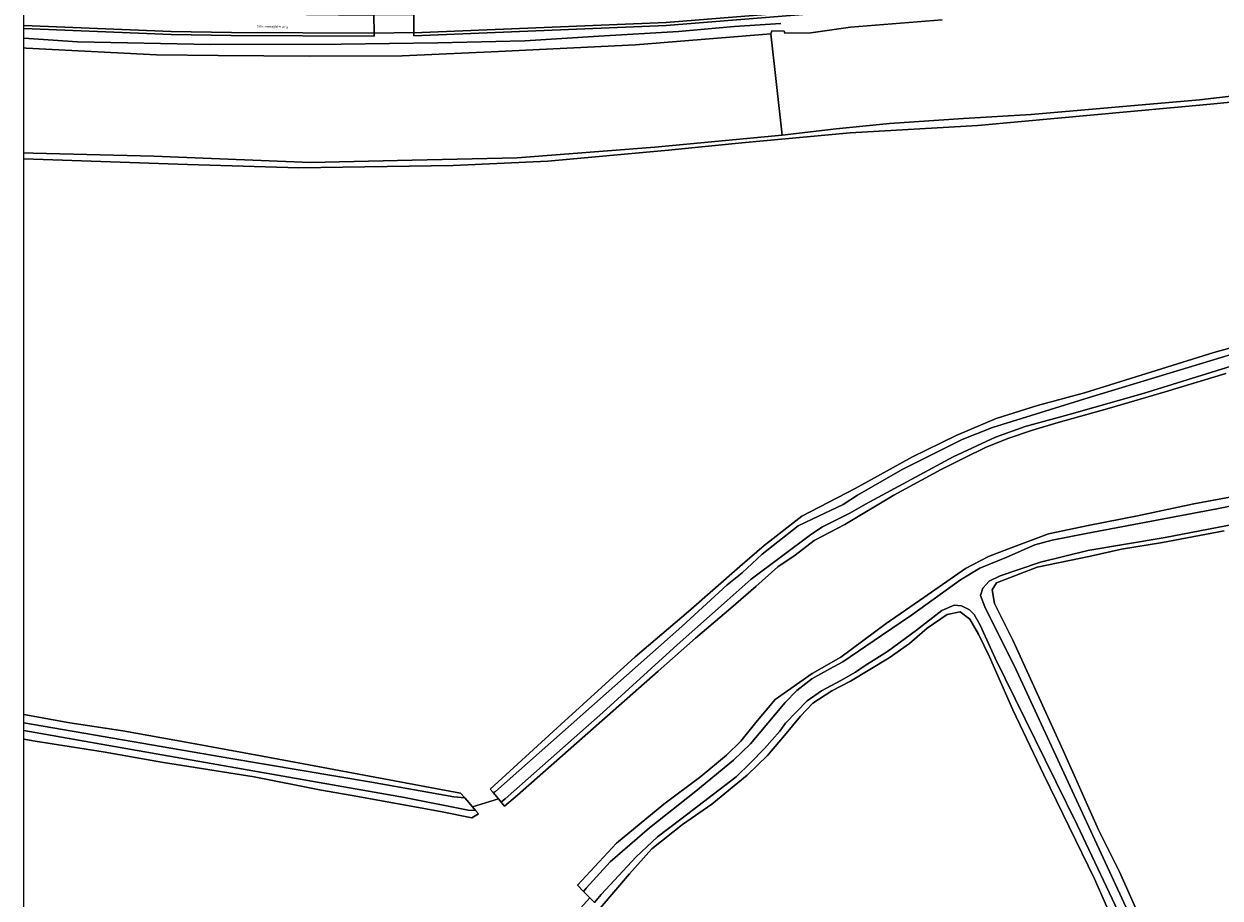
# Model space of a CAD drawing. Header units: metres. Extents: x 229229 to 231729, y 593167 to 595667.
# Tile 37 of 256: x 229229 to 229468, y 594420 to 594595. Entities that reach past the tile are written whole.
import ezdxf
from ezdxf.enums import TextEntityAlignment as Align

# ---------------------------------------------------------------- set-up
doc = ezdxf.new("R2010")
doc.units = ezdxf.units.M
for name, color, linetype, lineweight in [('B-WE-GR-GRAS-GV', 60, 'Continuous', 13), ('B-WE-GR-GROENVOORZIENING-GV', 80, 'Continuous', 18), ('B-WE-OG-TOPOGRAFIE-T18', 10, 'Continuous', 18), ('B-WE-OG-WATER-GV', 130, 'Continuous', 18), ('B-WE-OG-WATER_SLOOT-GV', 120, 'Continuous', 18), ('B-WE-VH-VERHARDING_GESLOTEN-GV', 252, 'Continuous', 18), ('B-WE-VH-VERHARDING_HALFVERHARDING-GV', 252, 'Continuous', 18), ('B-WE-VH-VERHARDING_OPEN-GV', 252, 'Continuous', 18)]:
    doc.layers.add(name, color=color, linetype=linetype, lineweight=lineweight)
doc.styles.add('NLCS-ISO-M250-T18', font='NLCS-ISO.ttf', dxfattribs={"height": 0.45})

msp = doc.modelspace()

# ---------------------------------------------------------------- linework, layer by layer
msp.add_lwpolyline([(231729.346, 593166.818), (229229.346, 593166.818), (229229.346, 595666.818), (231729.346, 595666.818)], close=True)
at = {"layer": 'B-WE-GR-GRAS-GV'}
for points in [[(229499.673, 594581.862), (229466.302, 594578.483), (229419.872, 594574.22), (229394.389, 594572.8), (229372.702, 594570.77), (229358.08, 594569.343), (229334.002, 594567.109), (229315.062, 594566.265), (229284.278, 594565.796), (229262.01, 594566.437), (229229.346, 594567.616)], [(229229.346, 594456.567), (229238.536, 594454.936), (229249.068, 594453.306), (229262.102, 594450.977), (229277.347, 594448.183), (229290.149, 594445.796), (229316.508, 594440.905), (229317.378, 594439.908), (229318.924, 594438.137), (229324.126, 594439.722), (229323.069, 594440.985), (229322.485, 594441.682), (229335.846, 594453.936), (229351.433, 594468.099), (229362.09, 594477.171), (229372.349, 594486.162), (229377.201, 594490.379), (229384.676, 594496.188), (229395.333, 594501.758), (229406.785, 594508.044), (229415.534, 594512.341), (229423.486, 594515.683), (229431.757, 594518.309), (229441.142, 594520.855), (229456.57, 594525.629), (229466.989, 594528.892), (229478.759, 594532.154)], [(229469.374, 594524.674), (229457.286, 594521.014), (229446.152, 594517.752), (229435.893, 594514.887), (229430.803, 594513.375), (229425.872, 594511.704), (229421.419, 594509.954), (229417.204, 594507.885), (229412.511, 594505.498), (229403.048, 594500.405), (229393.266, 594494.517), (229387.142, 594491.334), (229383.404, 594488.39), (229379.894, 594486.112), (229375.531, 594482.183), (229370.52, 594477.807), (229363.442, 594471.839), (229356.046, 594465.235), (229327.893, 594440.488), (229325.348, 594438.26), (229324.654, 594439.09), (229324.126, 594439.722), (229318.924, 594438.137)], [(229339.22, 594416.531), (229342.367, 594419.995), (229341.133, 594421.251), (229339.902, 594422.505), (229347.722, 594430.891), (229357.16, 594438.658), (229364.556, 594444.228), (229369.646, 594448.445), (229372.509, 594451.23), (229375.531, 594454.97), (229379.348, 594459.585), (229386.744, 594464.757), (229392.494, 594468.07), (229401.54, 594474.798), (229409.092, 594479.956), (229417.409, 594485.734), (229421.975, 594488.151), (229426.006, 594489.7), (229433.984, 594492.687), (229441.858, 594494.358), (229451.719, 594496.268), (229463.012, 594498.655), (229476.612, 594501.201)], [(229469.056, 594493.244), (229456.729, 594490.936), (229448.538, 594489.584), (229442.335, 594488.231), (229431.678, 594486.003), (229423.566, 594482.9), (229422.691, 594481.467), (229423.168, 594478.762), (229426.906, 594471.282), (229436.927, 594449.4), (229443.925, 594433.566), (229448.14, 594425.131), (229452.832, 594414.707), (229457.207, 594405.875), (229462.137, 594394.814), (229467.849, 594383.881), (229483.782, 594352.411)], [(229448.061, 594412.559), (229443.13, 594423.778), (229433.03, 594444.546), (229426.827, 594457.516), (229422.214, 594468.099), (229419.987, 594472.635), (229418.238, 594475.659), (229416.329, 594477.091), (229413.704, 594476.534), (229409.728, 594473.829), (229406.199, 594470.769), (229402.173, 594467.94), (229394.458, 594463.246), (229390.721, 594461.336), (229386.903, 594458.869), (229384.438, 594456.243), (229381.257, 594452.424), (229377.837, 594448.366), (229373.781, 594444.467), (229366.703, 594438.658), (229360.897, 594434.6), (229354.774, 594429.746), (229350.32, 594424.733), (229344.435, 594417.89)], [(229318.924, 594438.137), (229319.546, 594437.425), (229320.116, 594436.772), (229318.777, 594435.957), (229312.551, 594437.179), (229294.92, 594440.439), (229288.403, 594441.546), (229275.311, 594444.165), (229257.214, 594447.018), (229245.169, 594449.114), (229231.612, 594451.268), (229229.346, 594451.65)], [(229343.299, 594419.047), (229342.367, 594419.995), (229339.22, 594416.531)]]:
    msp.add_lwpolyline(points, dxfattribs=at)
at = {"layer": 'B-WE-GR-GROENVOORZIENING-GV'}
for points in [[(229386.598, 594596.534), (229357.634, 594594.234), (229307.242, 594592.18), (229307.193, 594592.779), (229307.192, 594592.793), (229299.276, 594592.688), (229299.278, 594592.088), (229270.763, 594592.228), (229258.724, 594592.449), (229229.346, 594593.644)], [(229229.346, 594591.663), (229240.046, 594590.947), (229266.629, 594590.412), (229292.725, 594590.47), (229312.042, 594590.777), (229329.355, 594591.141), (229344.178, 594592.077), (229360.105, 594593.035), (229371.178, 594594.007), (229380.504, 594594.65)]]:
    msp.add_lwpolyline(points, dxfattribs=at)
at = {"layer": 'B-WE-OG-WATER-GV'}
for points in [[(229412.741, 594595.358), (229394.398, 594593.893), (229386.535, 594592.758), (229381.321, 594592.67), (229381.193, 594593.081), (229378.728, 594593.139), (229378.546, 594592.574), (229380.794, 594572.331), (229391.561, 594573.596), (229402.228, 594574.631), (229416.978, 594575.623), (229430.535, 594576.467), (229464.1, 594579.346), (229498.374, 594583.345), (229521.865, 594586.33), (229558.289, 594590.928), (229586.269, 594594.334), (229598.143, 594595.46)], [(229475.059, 594529.903), (229442.107, 594519.923), (229422.797, 594513.897), (229416.75, 594511.529), (229404.73, 594505.517), (229395.791, 594500.369), (229392.936, 594498.528), (229386.739, 594495.634), (229383.959, 594494.282), (229376.802, 594488.584), (229372.767, 594484.913), (229369.762, 594482.465), (229360.711, 594474.148), (229323.558, 594441.224), (229323.069, 594440.985), (229324.126, 594439.722), (229324.654, 594439.09), (229325.449, 594439.721), (229344.941, 594456.969), (229359.798, 594470.475), (229369.819, 594479.365), (229374.554, 594483.616), (229386.676, 594492.698), (229388.844, 594494.089), (229394.292, 594496.814), (229397.406, 594498.613), (229414.919, 594508.091), (229423.373, 594512.019), (229429.321, 594514.133), (229438.069, 594516.53), (229452.849, 594520.738), (229506.238, 594537.265)], [(229489.235, 594502.039), (229467.619, 594497.685), (229441.511, 594492.745), (229434.678, 594491.381), (229431.24, 594490.505), (229425.675, 594488.004), (229420.259, 594485.798), (229416.367, 594483.462), (229406.638, 594476.454), (229400.619, 594472.357), (229392.888, 594467.135), (229390.312, 594465.726), (229386.735, 594463.742), (229383.677, 594461.369), (229381.361, 594458.958), (229374.454, 594450.747), (229371.048, 594447.47), (229363.557, 594441.305), (229354.303, 594433.944), (229346.414, 594427.187), (229341.643, 594421.896), (229341.133, 594421.251), (229342.367, 594419.995), (229343.299, 594419.047), (229344.609, 594420.612), (229351.595, 594428.127), (229355.877, 594432.148), (229360.572, 594435.68), (229371.587, 594444.168), (229374.479, 594446.911), (229377.258, 594449.767), (229380.338, 594453.261), (229381.465, 594454.839), (229385.762, 594459.317), (229388.616, 594461.307), (229392.501, 594463.39), (229395.42, 594465.043), (229397.33, 594466.353), (229401.798, 594469.185), (229407.611, 594473.45), (229412.672, 594477.347), (229415.141, 594478.442), (229416.622, 594478.271), (229418.167, 594477.519), (229419.111, 594476.531), (229420.313, 594474.449), (229423.293, 594467.84), (229433.308, 594447.514), (229439.723, 594434.56), (229458.901, 594393.859)], [(229506.087, 594305.057), (229466.772, 594383.292), (229461.412, 594393.518), (229460.103, 594394.761), (229453.568, 594409.228), (229427.559, 594465.369), (229421.247, 594478.126), (229420.421, 594480.381), (229420.872, 594481.846), (229422.111, 594483.237), (229424.327, 594484.289), (229432.365, 594487.032), (229441.793, 594489.362), (229457.246, 594491.969), (229495.652, 594499.33)], [(229317.378, 594439.908), (229315.225, 594440.141), (229298.756, 594443.072), (229270.664, 594447.803), (229229.346, 594454.945)], [(229229.346, 594453.366), (229242.523, 594451.085), (229305.37, 594440.007), (229318.055, 594437.462), (229319.546, 594437.425), (229318.924, 594438.137), (229317.378, 594439.908)]]:
    msp.add_lwpolyline(points, dxfattribs=at)
at = {"layer": 'B-WE-OG-WATER_SLOOT-GV'}
for points in [[(229654.735, 594587.914), (229649.773, 594589.497), (229641.057, 594592.323), (229631.833, 594594.282), (229617.547, 594595.687), (229608.044, 594595.784), (229598.143, 594595.46), (229586.269, 594594.334), (229558.289, 594590.928), (229521.865, 594586.33), (229498.374, 594583.345), (229464.1, 594579.346), (229430.535, 594576.467), (229416.978, 594575.623), (229402.228, 594574.631), (229391.561, 594573.596), (229380.794, 594572.331), (229355.359, 594569.927), (229327.825, 594567.815), (229306.875, 594567.307), (229286.556, 594566.852), (229255.309, 594568.097), (229231.189, 594568.722), (229229.346, 594568.79)], [(229229.346, 594589.74), (229229.819, 594589.716), (229255.835, 594588.335), (229268.138, 594588.251), (229286.4, 594588.098), (229304.92, 594588.176), (229324.109, 594588.998), (229351.519, 594590.387), (229378.546, 594592.574), (229378.728, 594593.139), (229381.193, 594593.081), (229381.321, 594592.67), (229386.535, 594592.758), (229394.398, 594593.893), (229412.741, 594595.358)], [(229380.504, 594594.65), (229371.178, 594594.007), (229360.105, 594593.035), (229344.178, 594592.077), (229329.355, 594591.141), (229312.042, 594590.777), (229292.725, 594590.47), (229266.629, 594590.412), (229240.046, 594590.947), (229229.346, 594591.663)], [(229229.346, 594568.79), (229231.189, 594568.722), (229255.309, 594568.097), (229286.556, 594566.852), (229306.875, 594567.307), (229327.825, 594567.815), (229355.359, 594569.927), (229380.794, 594572.331), (229378.546, 594592.574), (229351.519, 594590.387), (229324.109, 594588.998), (229304.92, 594588.176), (229286.4, 594588.098), (229268.138, 594588.251), (229255.835, 594588.335), (229229.819, 594589.716), (229229.346, 594589.74)], [(229229.346, 594567.616), (229262.01, 594566.437), (229284.278, 594565.796), (229315.062, 594566.265), (229334.002, 594567.109), (229358.08, 594569.343), (229372.702, 594570.77), (229394.389, 594572.8), (229419.872, 594574.22), (229466.302, 594578.483), (229499.673, 594581.862)], [(229506.238, 594537.265), (229452.849, 594520.738), (229438.069, 594516.53), (229429.321, 594514.133), (229423.373, 594512.019), (229414.919, 594508.091), (229397.406, 594498.613), (229394.292, 594496.814), (229388.844, 594494.089), (229386.676, 594492.698), (229374.554, 594483.616), (229369.819, 594479.365), (229359.798, 594470.475), (229344.941, 594456.969), (229325.449, 594439.721), (229324.654, 594439.09), (229325.348, 594438.26), (229327.893, 594440.488), (229356.046, 594465.235), (229363.442, 594471.839), (229370.52, 594477.807), (229375.531, 594482.183), (229379.894, 594486.112), (229383.404, 594488.39), (229387.142, 594491.334), (229393.266, 594494.517), (229403.048, 594500.405), (229412.511, 594505.498), (229417.204, 594507.885), (229421.419, 594509.954), (229425.872, 594511.704), (229430.803, 594513.375), (229435.893, 594514.887), (229446.152, 594517.752), (229457.286, 594521.014), (229469.374, 594524.674)], [(229478.759, 594532.154), (229466.989, 594528.892), (229456.57, 594525.629), (229441.142, 594520.855), (229431.757, 594518.309), (229423.486, 594515.683), (229415.534, 594512.341), (229406.785, 594508.044), (229395.333, 594501.758), (229384.676, 594496.188), (229377.201, 594490.379), (229372.349, 594486.162), (229362.09, 594477.171), (229351.433, 594468.099), (229335.846, 594453.936), (229322.485, 594441.682), (229323.069, 594440.985), (229323.558, 594441.224), (229360.711, 594474.148), (229369.762, 594482.465), (229372.767, 594484.913), (229376.802, 594488.584), (229383.959, 594494.282), (229386.739, 594495.634), (229392.936, 594498.528), (229395.791, 594500.369), (229404.73, 594505.517), (229416.75, 594511.529), (229422.797, 594513.897), (229442.107, 594519.923), (229475.059, 594529.903)], [(229476.612, 594501.201), (229463.012, 594498.655), (229451.719, 594496.268), (229441.858, 594494.358), (229433.984, 594492.687), (229426.006, 594489.7), (229421.975, 594488.151), (229417.409, 594485.734), (229409.092, 594479.956), (229401.54, 594474.798), (229392.494, 594468.07), (229386.744, 594464.757), (229379.348, 594459.585), (229375.531, 594454.97), (229372.509, 594451.23), (229369.646, 594448.445), (229364.556, 594444.228), (229357.16, 594438.658), (229347.722, 594430.891), (229339.902, 594422.505), (229341.133, 594421.251), (229341.643, 594421.896), (229346.414, 594427.187), (229354.303, 594433.944), (229363.557, 594441.305), (229371.048, 594447.47), (229374.454, 594450.747), (229381.361, 594458.958), (229383.677, 594461.369), (229386.735, 594463.742), (229390.312, 594465.726), (229392.888, 594467.135), (229400.619, 594472.357), (229406.638, 594476.454), (229416.367, 594483.462), (229420.259, 594485.798), (229425.675, 594488.004), (229431.24, 594490.505), (229434.678, 594491.381), (229441.511, 594492.745), (229467.619, 594497.685), (229489.235, 594502.039)], [(229495.652, 594499.33), (229457.246, 594491.969), (229441.793, 594489.362), (229432.365, 594487.032), (229424.327, 594484.289), (229422.111, 594483.237), (229420.872, 594481.846), (229420.421, 594480.381), (229421.247, 594478.126), (229427.559, 594465.369), (229453.568, 594409.228), (229460.103, 594394.761), (229461.412, 594393.518), (229466.772, 594383.292), (229506.087, 594305.057)], [(229483.782, 594352.411), (229467.849, 594383.881), (229462.137, 594394.814), (229457.207, 594405.875), (229452.832, 594414.707), (229448.14, 594425.131), (229443.925, 594433.566), (229436.927, 594449.4), (229426.906, 594471.282), (229423.168, 594478.762), (229422.691, 594481.467), (229423.566, 594482.9), (229431.678, 594486.003), (229442.335, 594488.231), (229448.538, 594489.584), (229456.729, 594490.936), (229469.056, 594493.244)], [(229458.901, 594393.859), (229439.723, 594434.56), (229433.308, 594447.514), (229423.293, 594467.84), (229420.313, 594474.449), (229419.111, 594476.531), (229418.167, 594477.519), (229416.622, 594478.271), (229415.141, 594478.442), (229412.672, 594477.347), (229407.611, 594473.45), (229401.798, 594469.185), (229397.33, 594466.353), (229395.42, 594465.043), (229392.501, 594463.39), (229388.616, 594461.307), (229385.762, 594459.317), (229381.465, 594454.839), (229380.338, 594453.261), (229377.258, 594449.767), (229374.479, 594446.911), (229371.587, 594444.168), (229360.572, 594435.68), (229355.877, 594432.148), (229351.595, 594428.127), (229344.609, 594420.612), (229343.299, 594419.047)], [(229344.435, 594417.89), (229350.32, 594424.733), (229354.774, 594429.746), (229360.897, 594434.6), (229366.703, 594438.658), (229373.781, 594444.467), (229377.837, 594448.366), (229381.257, 594452.424), (229384.438, 594456.243), (229386.903, 594458.869), (229390.721, 594461.336), (229394.458, 594463.246), (229402.173, 594467.94), (229406.199, 594470.769), (229409.728, 594473.829), (229413.704, 594476.534), (229416.329, 594477.091), (229418.238, 594475.659), (229419.987, 594472.635), (229422.214, 594468.099), (229426.827, 594457.516), (229433.03, 594444.546), (229443.13, 594423.778), (229448.061, 594412.559)], [(229229.346, 594454.945), (229270.664, 594447.803), (229298.756, 594443.072), (229315.225, 594440.141), (229317.378, 594439.908), (229316.508, 594440.905), (229290.149, 594445.796), (229277.347, 594448.183), (229262.102, 594450.977), (229249.068, 594453.306), (229238.536, 594454.936), (229229.346, 594456.567)], [(229229.346, 594451.65), (229231.612, 594451.268), (229245.169, 594449.114), (229257.214, 594447.018), (229275.311, 594444.165), (229288.403, 594441.546), (229294.92, 594440.439), (229312.551, 594437.179), (229318.777, 594435.957), (229320.116, 594436.772), (229319.546, 594437.425), (229318.055, 594437.462), (229305.37, 594440.007), (229242.523, 594451.085), (229229.346, 594453.366)]]:
    msp.add_lwpolyline(points, dxfattribs=at)
at = {"layer": 'B-WE-VH-VERHARDING_GESLOTEN-GV'}
msp.add_lwpolyline([(229396.741, 594598.19), (229396.484, 594602.452), (229383.078, 594600.803), (229364.424, 594599.446), (229363.541, 594599.407), (229362.661, 594599.333), (229361.784, 594599.226), (229360.912, 594599.086), (229360.046, 594598.912), (229359.249, 594598.789), (229358.449, 594598.683), (229357.647, 594598.595), (229356.844, 594598.523), (229356.039, 594598.469), (229347.589, 594597.981), (229341.854, 594597.693), (229325.314, 594596.865), (229307.199, 594596.324), (229307.192, 594592.793), (229307.193, 594592.779), (229357.598, 594594.833), (229386.549, 594597.132)], close=True, dxfattribs=at)
msp.add_lwpolyline([(229229.346, 594594.245), (229258.735, 594593.049), (229270.77, 594592.828), (229299.276, 594592.688), (229299.256, 594596.297), (229292.198, 594596.272), (229260.108, 594596.648), (229241.784, 594597.338), (229229.346, 594597.948)], dxfattribs=at)
at = {"layer": 'B-WE-VH-VERHARDING_HALFVERHARDING-GV'}
msp.add_lwpolyline([(229462.209, 594603.968), (229463.517, 594604.122), (229469.352, 594604.807), (229469.299, 594605.41), (229487.246, 594607.468), (229487.177, 594608.064), (229469.246, 594606.008), (229450.006, 594603.744), (229415.19, 594600.127), (229396.741, 594598.19), (229386.549, 594597.132), (229357.598, 594594.833), (229307.193, 594592.779), (229307.242, 594592.18), (229357.634, 594594.234), (229386.598, 594596.534), (229396.774, 594597.588), (229415.252, 594599.53), (229450.066, 594603.147), (229450.126, 594602.55), (229457.07, 594603.365), (229458.372, 594603.518)], close=True, dxfattribs=at)
for points in [[(229258.735, 594593.049), (229229.346, 594594.245)], [(229229.346, 594593.644), (229258.724, 594592.449), (229270.763, 594592.228), (229299.278, 594592.088), (229299.276, 594592.688), (229270.77, 594592.828), (229258.735, 594593.049)]]:
    msp.add_lwpolyline(points, dxfattribs=at)
at = {"layer": 'B-WE-VH-VERHARDING_OPEN-GV'}
msp.add_lwpolyline([(229307.199, 594596.324), (229299.256, 594596.297), (229299.276, 594592.688), (229307.192, 594592.793)], close=True, dxfattribs=at)

# ---------------------------------------------------------------- texts
at = {"layer": 'B-WE-OG-TOPOGRAFIE-T18', "style": 'NLCS-ISO-M250-T18'}
msp.add_text('Schouwerzijlsterweg', height=0.45, rotation=359, dxfattribs=at).set_placement((229278.964, 594593.958), align=Align.MIDDLE)

doc.saveas('drawing.dxf')
